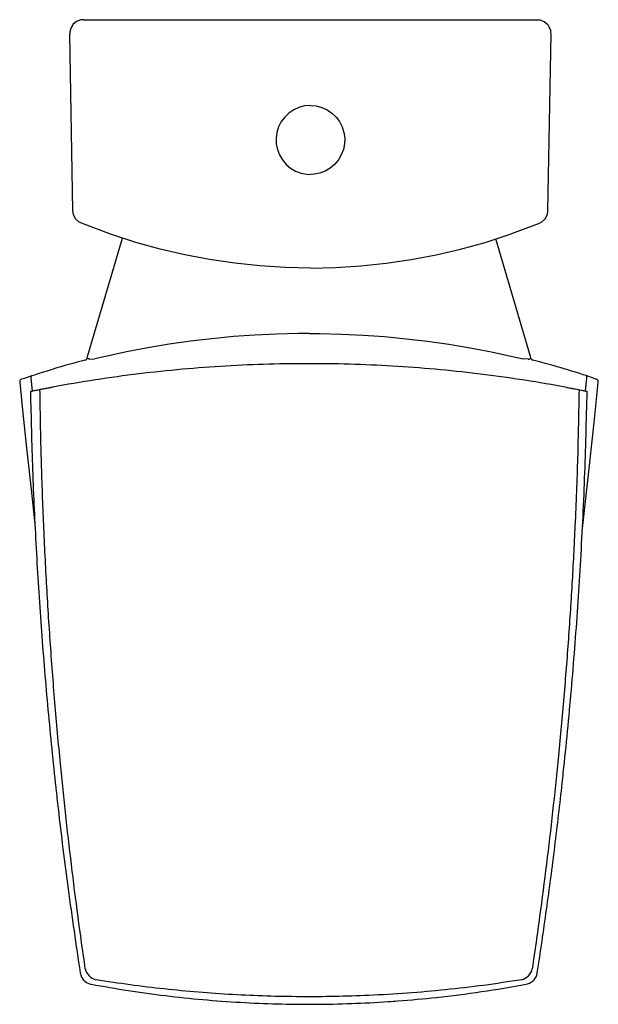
# Model space of a CAD drawing. Header units: millimetres. Extents: x 3572.38 to 3572.8, y 1775.348 to 1776.063.
import ezdxf

# ---------------------------------------------------------------- set-up
doc = ezdxf.new("R2010")
doc.units = ezdxf.units.MM
doc.layers.add('BLOCKS', color=3, linetype='Continuous')
doc.layers.add('SANINDUSA', color=3, linetype='Continuous')

msp = doc.modelspace()

# ---------------------------------------------------------------- linework, layer by layer
at = {"layer": 'BLOCKS', "linetype": 'Continuous'}
for p, q in [((3572.42632, 1776.06323), (3572.42638, 1776.06323)), ((3572.42638, 1776.06323), (3572.75593, 1776.06323)), ((3572.75593, 1776.06323), (3572.75599, 1776.06323)), ((3572.41633, 1776.05277), (3572.41633, 1776.05277)), ((3572.41854, 1775.9245), (3572.41633, 1776.05277)), ((3572.76377, 1775.9245), (3572.76598, 1776.05277)), ((3572.76598, 1776.05277), (3572.76598, 1776.05277)), ((3572.42934, 1775.81867), (3572.45465, 1775.90462)), ((3572.75097, 1775.81867), (3572.72584, 1775.90404)), ((3572.42892, 1775.81727), (3572.42898, 1775.81744)), ((3572.42898, 1775.81744), (3572.42905, 1775.8177)), ((3572.42905, 1775.8177), (3572.42934, 1775.81867)), ((3572.43095, 1775.81665), (3572.43458, 1775.81692)), ((3572.74936, 1775.81665), (3572.74573, 1775.81692)), ((3572.75126, 1775.8177), (3572.75097, 1775.81867)), ((3572.75133, 1775.81744), (3572.75126, 1775.8177)), ((3572.75139, 1775.81727), (3572.75133, 1775.81744)), ((3572.3835, 1775.80306), (3572.38912, 1775.80491)), ((3572.3889, 1775.80484), (3572.38887, 1775.80483)), ((3572.79681, 1775.80306), (3572.79119, 1775.80491)), ((3572.79141, 1775.80484), (3572.79144, 1775.80483)), ((3572.79681, 1775.80306), (3572.79897, 1775.80234))]:
    msp.add_line(p, q, dxfattribs=at)
at = {"layer": 'BLOCKS', "linetype": 'Continuous', "flags": 128}
for points in [[(3572.42638, 1776.06323), (3572.42438, 1776.06303), (3572.42125, 1776.06182), (3572.41871, 1776.05964), (3572.4183, 1776.05894)], [(3572.75593, 1776.06323), (3572.75793, 1776.06303), (3572.76106, 1776.06182), (3572.7636, 1776.05964), (3572.76492, 1776.05739)], [(3572.59116, 1776.00095), (3572.58696, 1776.00059), (3572.58288, 1775.99954), (3572.57904, 1775.99781), (3572.57554, 1775.99547), (3572.57248, 1775.99257), (3572.56996, 1775.9892), (3572.56804, 1775.98545), (3572.56677, 1775.98144), (3572.56619, 1775.97726), (3572.56632, 1775.97305), (3572.56716, 1775.96893), (3572.56868, 1775.965), (3572.57084, 1775.96138), (3572.57357, 1775.95818), (3572.57681, 1775.95548), (3572.58044, 1775.95336), (3572.58439, 1775.95188), (3572.58852, 1775.95109), (3572.59116, 1775.95095)], [(3572.59116, 1776.00095), (3572.59535, 1776.00059), (3572.59943, 1775.99954), (3572.60327, 1775.99781), (3572.60677, 1775.99547), (3572.60983, 1775.99257), (3572.61235, 1775.9892), (3572.61427, 1775.98545), (3572.61554, 1775.98144), (3572.61612, 1775.97726), (3572.61599, 1775.97305), (3572.61515, 1775.96893), (3572.61363, 1775.965), (3572.61147, 1775.96138), (3572.60874, 1775.95818), (3572.6055, 1775.95548), (3572.60187, 1775.95336), (3572.59792, 1775.95188), (3572.59379, 1775.95109), (3572.59116, 1775.95095)], [(3572.42478, 1775.91541), (3572.42293, 1775.9164), (3572.4205, 1775.91872), (3572.41899, 1775.92172), (3572.41854, 1775.9245)], [(3572.75753, 1775.91541), (3572.75938, 1775.9164), (3572.76181, 1775.91872), (3572.76332, 1775.92172), (3572.76377, 1775.9245)], [(3572.59116, 1775.88295), (3572.57283, 1775.88333), (3572.55453, 1775.88447), (3572.53617, 1775.88638), (3572.51791, 1775.88905), (3572.49989, 1775.89246), (3572.48204, 1775.89661), (3572.46425, 1775.90153), (3572.44668, 1775.90719), (3572.42478, 1775.91541)], [(3572.59116, 1775.88295), (3572.60948, 1775.88333), (3572.62778, 1775.88447), (3572.64614, 1775.88638), (3572.6644, 1775.88905), (3572.68242, 1775.89246), (3572.70027, 1775.89661), (3572.71806, 1775.90153), (3572.73563, 1775.90719), (3572.75753, 1775.91541)], [(3572.59016, 1775.83533), (3572.59016, 1775.83533), (3572.5823, 1775.8353), (3572.5666, 1775.83494), (3572.55092, 1775.83422), (3572.53526, 1775.83311), (3572.51963, 1775.83163), (3572.50405, 1775.82978), (3572.48851, 1775.82755), (3572.47305, 1775.82495), (3572.45764, 1775.82199), (3572.44997, 1775.82038), (3572.43458, 1775.81692)], [(3572.59016, 1775.83533), (3572.59016, 1775.83533), (3572.59801, 1775.8353), (3572.61371, 1775.83494), (3572.62939, 1775.83422), (3572.64505, 1775.83311), (3572.66068, 1775.83163), (3572.67626, 1775.82978), (3572.6918, 1775.82755), (3572.70727, 1775.82495), (3572.72267, 1775.82199), (3572.73034, 1775.82038), (3572.74573, 1775.81692)], [(3572.43095, 1775.81665), (3572.43056, 1775.81677), (3572.43019, 1775.8169), (3572.42985, 1775.81705), (3572.42956, 1775.81719), (3572.42932, 1775.81734), (3572.42916, 1775.81747), (3572.42906, 1775.81759), (3572.42905, 1775.8177)], [(3572.74936, 1775.81665), (3572.74975, 1775.81677), (3572.75012, 1775.8169), (3572.75046, 1775.81705), (3572.75075, 1775.81719), (3572.75099, 1775.81734), (3572.75115, 1775.81747), (3572.75125, 1775.81759), (3572.75126, 1775.8177)], [(3572.38887, 1775.80483), (3572.39091, 1775.80549), (3572.39346, 1775.80631), (3572.39654, 1775.80727), (3572.40012, 1775.80837)], [(3572.40012, 1775.80837), (3572.4007, 1775.80855), (3572.40162, 1775.80883), (3572.40281, 1775.80919), (3572.40397, 1775.80953)], [(3572.78019, 1775.80837), (3572.77961, 1775.80855), (3572.77869, 1775.80883), (3572.7775, 1775.80919), (3572.77634, 1775.80953)], [(3572.79144, 1775.80483), (3572.7894, 1775.80549), (3572.78685, 1775.80631), (3572.78377, 1775.80727), (3572.78019, 1775.80837)], [(3572.38004, 1775.80026), (3572.38159, 1775.78468), (3572.38449, 1775.75664), (3572.38845, 1775.72002), (3572.39103, 1775.69703)], [(3572.38144, 1775.80237), (3572.38154, 1775.8024), (3572.3825, 1775.80273), (3572.3835, 1775.80306)], [(3572.38829, 1775.80283), (3572.38824, 1775.80318), (3572.38823, 1775.80353), (3572.38828, 1775.80385), (3572.38837, 1775.80415), (3572.3885, 1775.80442), (3572.38868, 1775.80464), (3572.38888, 1775.8048), (3572.38912, 1775.80491)], [(3572.38937, 1775.79373), (3572.38829, 1775.80283)], [(3572.78868, 1775.69164), (3572.79351, 1775.73509), (3572.7973, 1775.77083), (3572.8, 1775.79741), (3572.80028, 1775.80026)], [(3572.79093, 1775.79366), (3572.79202, 1775.80283)], [(3572.79202, 1775.80283), (3572.79207, 1775.80318), (3572.79208, 1775.80353), (3572.79203, 1775.80385), (3572.79194, 1775.80415), (3572.79181, 1775.80442), (3572.79163, 1775.80464), (3572.79143, 1775.8048), (3572.79119, 1775.80491)]]:
    msp.add_lwpolyline(points, dxfattribs=at)
at = {"layer": 'BLOCKS', "linetype": 'Continuous'}
for centre, radius, start, end in [((3572.42728, 1776.05268), 0.01095, 145.11972, 179.48589), ((3572.75736, 1776.05321), 0.00863, 357.091, 31.45717), ((3572.58717, 1775.19423), 0.642, 104.3955, 106.57988), ((3572.42706, 1775.81801), 0.002, 284.3955, 338.49371), ((3572.75325, 1775.81801), 0.002, 201.50629, 255.6045), ((3572.59315, 1775.19423), 0.642, 73.42012, 75.6045), ((3572.38199, 1775.80044), 0.002, 108.69883, 185.46198), ((3572.79833, 1775.80044), 0.002, 354.47699, 71.30117)]:
    msp.add_arc(centre, radius, start, end, dxfattribs=at)
at = {"layer": 'SANINDUSA'}
for centre, start, end in [((3572.43788, 1775.37636), 191.70846, 256.43652), ((3572.74208, 1775.37636), 283.5658, 348.13437)]:
    msp.add_arc(centre, 0.01047, start, end, dxfattribs=at)
for points, knots in [([(3572.77734, 1775.79627), (3572.76723, 1775.79806), (3572.74701, 1775.80163), (3572.71642, 1775.80583), (3572.68569, 1775.80919), (3572.65472, 1775.81162), (3572.62358, 1775.81311), (3572.59232, 1775.81365), (3572.56105, 1775.81325), (3572.52964, 1775.81189), (3572.49812, 1775.80955), (3572.46652, 1775.80621), (3572.43503, 1775.80196), (3572.41419, 1775.79831), (3572.40377, 1775.79649)], [0, 0, 0, 0, 0.082086, 0.164172, 0.24659, 0.329008, 0.41215, 0.495335, 0.578519, 0.661661, 0.746223, 0.83083, 0.915438, 1, 1, 1, 1]), ([(3572.38779, 1775.79341), (3572.38854, 1775.79356), (3572.38998, 1775.79385), (3572.39259, 1775.79437), (3572.3943, 1775.7947), (3572.39472, 1775.79478)], [0, 0, 0, 0, 0.45119, 0.866026, 1, 1, 1, 1]), ([(3572.38779, 1775.79341), (3572.38824, 1775.77441), (3572.38914, 1775.73641), (3572.39179, 1775.67944), (3572.39539, 1775.62252), (3572.40004, 1775.56568), (3572.40393, 1775.52663), (3572.40667, 1775.50163), (3572.40956, 1775.47598), (3572.41505, 1775.43125), (3572.42092, 1775.39153), (3572.42392, 1775.37126)], [0, 0, 0, 0, 0.13447, 0.268972, 0.403485, 0.537987, 0.672457, 0.681151, 0.715929, 0.855044, 1, 1, 1, 1]), ([(3572.39472, 1775.79478), (3572.39512, 1775.79486), (3572.39592, 1775.79501), (3572.39835, 1775.79548), (3572.40108, 1775.79599), (3572.40298, 1775.79634), (3572.40377, 1775.79649)], [0, 0, 0, 0, 0.268387, 0.5366436, 0.8080923, 1, 1, 1, 1]), ([(3572.42763, 1775.37424), (3572.42585, 1775.38682), (3572.42229, 1775.41198), (3572.41752, 1775.44981), (3572.41317, 1775.4877), (3572.40905, 1775.52788), (3572.40524, 1775.57035), (3572.40186, 1775.61513), (3572.39911, 1775.65997), (3572.39699, 1775.70486), (3572.39545, 1775.74981), (3572.39496, 1775.77979), (3572.39472, 1775.79478)], [0, 0, 0, 0, 0.090295, 0.180591, 0.270937, 0.361284, 0.46764, 0.574002, 0.680359, 0.786904, 0.893455, 1, 1, 1, 1]), ([(3572.78633, 1775.79456), (3572.78602, 1775.77811), (3572.7854, 1775.7452), (3572.78358, 1775.69816), (3572.78126, 1775.65345), (3572.77848, 1775.61106), (3572.77513, 1775.56869), (3572.77134, 1775.52776), (3572.76719, 1775.48826), (3572.76271, 1775.45019), (3572.75781, 1775.41216), (3572.75416, 1775.38686), (3572.75233, 1775.37421)], [0, 0, 0, 0, 0.1169882, 0.2340049, 0.3346432, 0.4352815, 0.535992, 0.6367025, 0.7275006, 0.8182987, 0.9091493, 1, 1, 1, 1]), ([(3572.75602, 1775.37126), (3572.7583, 1775.38653), (3572.76286, 1775.41706), (3572.76884, 1775.46298), (3572.77271, 1775.49615), (3572.77572, 1775.52402), (3572.77903, 1775.55661), (3572.78342, 1775.60681), (3572.78757, 1775.66805), (3572.79066, 1775.73025), (3572.79169, 1775.77235), (3572.7922, 1775.7934)], [0, 0, 0, 0, 0.109213, 0.218431, 0.327644, 0.345468, 0.416768, 0.559398, 0.702029, 0.851014, 1, 1, 1, 1]), ([(3572.77734, 1775.79627), (3572.77847, 1775.79606), (3572.78073, 1775.79564), (3572.78362, 1775.79509), (3572.78549, 1775.79473), (3572.7861, 1775.79461), (3572.78633, 1775.79456)], [0, 0, 0, 0, 0.279488, 0.559001, 0.837445, 1, 1, 1, 1]), ([(3572.78633, 1775.79456), (3572.78694, 1775.79444), (3572.78823, 1775.79419), (3572.78974, 1775.79389), (3572.79094, 1775.79366), (3572.7918, 1775.79348), (3572.79206, 1775.79343), (3572.7922, 1775.7934)], [0, 0, 0, 0, 0.187559, 0.392869, 0.598707, 0.79912, 1, 1, 1, 1]), ([(3572.42392, 1775.37126), (3572.4242, 1775.37017), (3572.42475, 1775.36798), (3572.42691, 1775.36529), (3572.4291, 1775.36387), (3572.43084, 1775.36321), (3572.43156, 1775.36305), (3572.43196, 1775.36296)], [0, 0, 0, 0, 0.272976, 0.545969, 0.818781, 0.900357, 1, 1, 1, 1]), ([(3572.74798, 1775.36296), (3572.74906, 1775.36327), (3572.75123, 1775.3639), (3572.75386, 1775.36614), (3572.75521, 1775.36837), (3572.75581, 1775.37013), (3572.75595, 1775.37086), (3572.75602, 1775.37126)], [0, 0, 0, 0, 0.2730754, 0.5461729, 0.8190471, 0.9005944, 1, 1, 1, 1]), ([(3572.74454, 1775.36618), (3572.73536, 1775.36478), (3572.71701, 1775.36197), (3572.6893, 1775.35878), (3572.66147, 1775.35633), (3572.63463, 1775.35476), (3572.60887, 1775.35394), (3572.58417, 1775.35377), (3572.55945, 1775.35423), (3572.53466, 1775.35531), (3572.50983, 1775.35703), (3572.48496, 1775.3594), (3572.46014, 1775.36238), (3572.44366, 1775.36491), (3572.43543, 1775.36618)], [0, 0, 0, 0, 0.089768, 0.179537, 0.269645, 0.359753, 0.439196, 0.51864, 0.598311, 0.677982, 0.758365, 0.838749, 0.919375, 1, 1, 1, 1]), ([(3572.43196, 1775.36296), (3572.44092, 1775.36138), (3572.45885, 1775.35822), (3572.48592, 1775.35456), (3572.51308, 1775.35169), (3572.54017, 1775.3497), (3572.56717, 1775.34857), (3572.59406, 1775.34828), (3572.62094, 1775.34882), (3572.64117, 1775.34986), (3572.66178, 1775.35133), (3572.68438, 1775.35341), (3572.71549, 1775.35729), (3572.73715, 1775.36107), (3572.74798, 1775.36296)], [0, 0, 0, 0, 0.085902, 0.171847, 0.257792, 0.343694, 0.428254, 0.512855, 0.597456, 0.682016, 0.704107, 0.792479, 0.89624, 1, 1, 1, 1])]:
    msp.add_open_spline(points, degree=3, knots=knots, dxfattribs=at)

doc.saveas('drawing.dxf')
